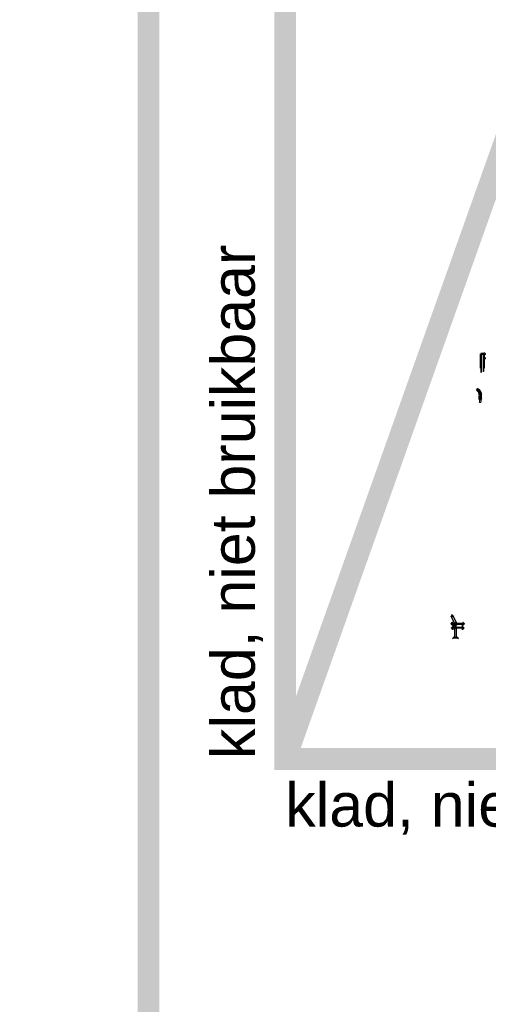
# Model space of a CAD drawing. Header units: metres. Extents: x -699 to 2316, y -1199 to 781.
# Tile 192 of 256: x -55 to -33, y -19 to 27. Entities that reach past the tile are written whole.
import ezdxf

# ---------------------------------------------------------------- set-up
doc = ezdxf.new("R2010")
doc.units = ezdxf.units.M
doc.layers.add('N-WE-BV-GELEIDECONSTRUCTIE-GD', color=210, linetype='Continuous', lineweight=50)
doc.layers.add('X-XX-AL-TEKENBLAD_VIEWPORT-G', color=7, linetype='Continuous', lineweight=18, plot=False)
doc.styles.add('ariel', font='arial.ttf')

# ---------------------------------------------------------------- blocks, each defined once
blk = doc.blocks.new('RAIL80KV')
for p, q in [((-13.5, 0), (-11, 2.5)), ((-11, 5), (11, 5)), ((-11, 5), (-11, 2.5)), ((-11, 2.5), (11, 2.5)), ((-10.5, 6), (10.5, 6)), ((-10.5, 6), (-10.5, 5)), ((10.5, 6), (10.5, 5)), ((11, 5), (11, 2.5)), ((13.5, 0), (11, 2.5))]:
    blk.add_line(p, q)
blk = doc.blocks.new('ESP leuning')
at = {"layer": 'N-WE-BV-GELEIDECONSTRUCTIE-GD'}
for p, q in [((-0.03, 0.06), (-0.041, 0)), ((0.041, 0), (-0.041, 0)), ((-0.03, 0.06), (-0.03, 0.18)), ((0.03, 0.06), (0.03, 0.18)), ((0.03, 0.06), (0.041, 0))]:
    blk.add_line(p, q, dxfattribs=at)
at = {"layer": 'N-WE-BV-GELEIDECONSTRUCTIE-GD', "color": 8, "lineweight": 13}
for p, q in [((-0.037, 0), (-0.037, -0.075)), ((0.037, -0.15), (0.037, 0)), ((-0.018, -0.095), (-0.037, -0.075)), ((-0.018, -0.15), (-0.018, -0.095)), ((-0.018, -0.15), (0.037, -0.15))]:
    blk.add_line(p, q, dxfattribs=at)
at = {"layer": 'N-WE-BV-GELEIDECONSTRUCTIE-GD'}
for centre in [(0.12, 0.44), (0, 0.195)]:
    blk.add_circle(centre, 0.0335, dxfattribs=at)
for radius, start, end in [(0.34, 130.385, 177.4241), (0.28, 130.649, 177.1602)]:
    blk.add_arc((0.31, 0.195), radius, start, end, dxfattribs=at)
blk = doc.blocks.new('Eco-Safe')
at = {"layer": 'N-WE-BV-GELEIDECONSTRUCTIE-GD'}
for p, q in [((-0.062, 0.66), (-0.062, 0)), ((-0.052, 0.66), (-0.062, 0.66)), ((-0.052, 0.66), (-0.037, 0.66)), ((-0.037, 0.66), (0.037, 0.66)), ((0.037, 0.66), (0.052, 0.66)), ((0.062, 0.66), (0.052, 0.66)), ((0.062, 0.66), (0.062, 0.575)), ((0.062, 0.545), (0.062, 0.575)), ((0.062, 0.545), (0.062, 0))]:
    blk.add_line(p, q, dxfattribs=at)
at = {"layer": 'N-WE-BV-GELEIDECONSTRUCTIE-GD', "color": 8, "lineweight": 13}
for p, q in [((-0.037, 0.66), (-0.037, 0)), ((0.037, 0.66), (0.037, 0)), ((0.065, 0.545), (0.065, 0.575)), ((0.067, 0.71), (0.068, 0.713)), ((0.067, 0.71), (0.067, 0.709)), ((0.09, 0.706), (0.067, 0.71)), ((0.088, 0.706), (0.067, 0.709)), ((0.068, 0.713), (0.091, 0.709)), ((0.068, 0.575), (0.068, 0.545)), ((0.074, 0.597), (0.131, 0.637)), ((0.131, 0.482), (0.074, 0.523)), ((0.077, 0.597), (0.134, 0.637)), ((0.134, 0.482), (0.077, 0.523)), ((0.136, 0.635), (0.079, 0.594)), ((0.079, 0.525), (0.136, 0.485)), ((0.131, 0.676), (0.091, 0.704)), ((0.134, 0.676), (0.094, 0.704)), ((0.096, 0.707), (0.136, 0.679)), ((0.067, 0.41), (0.088, 0.414)), ((0.067, 0.41), (0.09, 0.414)), ((0.067, 0.41), (0.067, 0.41)), ((0.068, 0.407), (0.067, 0.41)), ((0.091, 0.411), (0.068, 0.407)), ((0.091, 0.415), (0.131, 0.443)), ((0.094, 0.415), (0.134, 0.443)), ((0.136, 0.441), (0.096, 0.413))]:
    blk.add_line(p, q, dxfattribs=at)
at = {"layer": 'N-WE-BV-GELEIDECONSTRUCTIE-GD', "color": 252, "lineweight": 9}
for p, q in [((-0.062, 0), (-0.062, -0.2)), ((-0.037, 0), (-0.037, -0.19)), ((0.037, 0), (0.037, -0.16)), ((0.062, 0), (0.062, -0.15))]:
    blk.add_line(p, q, dxfattribs=at)
at = {"layer": 'N-WE-BV-GELEIDECONSTRUCTIE-GD', "color": 8, "lineweight": 13}
for centre, radius, start, end in [((0.089, 0.575), 0.027, 125, 180), ((0.089, 0.545), 0.027, 180, 235), ((0.092, 0.575), 0.027, 125, 180), ((0.092, 0.545), 0.027, 180, 235), ((0.092, 0.575), 0.024, 125, 180), ((0.092, 0.545), 0.024, 180, 235), ((0.086, 0.697), 0.00898, 55, 81.2538), ((0.089, 0.697), 0.00898, 55, 81.2538), ((0.089, 0.697), 0.012, 55, 81.2538), ((0.118, 0.657), 0.024, 305, 55), ((0.118, 0.463), 0.024, 305, 55), ((0.121, 0.657), 0.024, 305, 55), ((0.121, 0.463), 0.024, 305, 55), ((0.121, 0.657), 0.027, 305, 55), ((0.121, 0.463), 0.027, 305, 55), ((0.086, 0.422), 0.00898, 278.7462, 305), ((0.089, 0.422), 0.00898, 278.7462, 305), ((0.089, 0.422), 0.012, 278.7462, 305)]:
    blk.add_arc(centre, radius, start, end, dxfattribs=at)

msp = doc.modelspace()

# ---------------------------------------------------------------- linework, layer by layer
for p, q in [((-34.6067, -1.2017), (-34.7539, -0.8759)), ((-34.5017, -1.2017), (-34.6829, -0.842)), ((-34.6831, -1.3097), (-34.6818, -1.3227)), ((-34.6805, -1.316), (-34.6725, -1.3152)), ((-34.4623, -1.2117), (-34.6544, -1.2117)), ((-34.5902, -1.2817), (-34.5962, -1.2817)), ((-34.5962, -1.2817), (-34.5902, -1.2817)), ((-34.5902, -1.2817), (-34.5962, -1.2817)), ((-34.5812, -1.2817), (-34.5872, -1.2817)), ((-34.5812, -1.2817), (-34.5872, -1.2817)), ((-34.5842, -1.2757), (-34.5842, -1.2697)), ((-34.5842, -1.2757), (-34.5842, -1.2697)), ((-34.5842, -1.2847), (-34.5842, -1.2787)), ((-34.5842, -1.2847), (-34.5842, -1.2787)), ((-34.5842, -1.2877), (-34.5842, -1.2937)), ((-34.5842, -1.2877), (-34.5842, -1.2937)), ((-34.5782, -1.2817), (-34.5722, -1.2817)), ((-34.5602, -1.3516), (-34.5662, -1.3516)), ((-34.5602, -1.3516), (-34.5662, -1.3516)), ((-34.5512, -1.3516), (-34.5572, -1.3516)), ((-34.5512, -1.3516), (-34.5572, -1.3516)), ((-34.5542, -1.3457), (-34.5542, -1.3397)), ((-34.5542, -1.3457), (-34.5542, -1.3397)), ((-34.5542, -1.3546), (-34.5542, -1.3487)), ((-34.5542, -1.3546), (-34.5542, -1.3487)), ((-34.5482, -1.3516), (-34.5422, -1.3516)), ((-34.5482, -1.3516), (-34.5422, -1.3516)), ((-34.5302, -1.2817), (-34.5362, -1.2817)), ((-34.5212, -1.2817), (-34.5272, -1.2817)), ((-34.5212, -1.2817), (-34.5272, -1.2817)), ((-34.5242, -1.2757), (-34.5242, -1.2697)), ((-34.5242, -1.2757), (-34.5242, -1.2697)), ((-34.5242, -1.2847), (-34.5242, -1.2787)), ((-34.5242, -1.2847), (-34.5242, -1.2787)), ((-34.5242, -1.2877), (-34.5242, -1.2937)), ((-34.5242, -1.2877), (-34.5242, -1.2937)), ((-34.5182, -1.2817), (-34.5122, -1.2817)), ((-34.5122, -1.2817), (-34.5182, -1.2817)), ((-34.5182, -1.2817), (-34.5122, -1.2817)), ((-34.1876, -1.2117), (-34.2965, -1.2117)), ((-34.23, -1.3164), (-34.2379, -1.3156)), ((-34.2273, -1.3102), (-34.2287, -1.3231)), ((-34.6524, -1.3736), (-34.2558, -1.3736)), ((-34.6042, -1.4056), (-34.6042, -1.8516)), ((-34.5542, -1.3576), (-34.5542, -1.3636)), ((-34.5542, -1.3576), (-34.5542, -1.3636)), ((-34.5042, -1.8516), (-34.5042, -1.4056)), ((-34.6042, -1.8516), (-34.5042, -1.8516))]:
    msp.add_line(p, q)
for points in [[(-34.7574, -0.8597, 1), (-34.6787, -0.8597, 1)], [(-34.6522, -1.4668), (-34.678, -1.4653), (-34.7232, -1.4397, -0.5141085), (-34.7278, -1.396), (-34.676, -1.35, 0.2398612), (-34.6681, -1.3297), (-34.671, -1.2999, 0.2398612), (-34.6827, -1.2815), (-34.7424, -1.2464, -0.5141085), (-34.7462, -1.2026), (-34.7068, -1.1687), (-34.6818, -1.1624), (-34.681, -1.1653), (-34.7054, -1.1715), (-34.7443, -1.2049, 0.5141085), (-34.7408, -1.2438), (-34.6812, -1.2789, -0.2398612), (-34.668, -1.2996), (-34.6651, -1.3294, -0.2398612), (-34.674, -1.3522), (-34.7258, -1.3982, 0.5141085), (-34.7218, -1.4371), (-34.6772, -1.4624), (-34.652, -1.4638)], [(-34.2594, -1.4671), (-34.2336, -1.4659), (-34.1882, -1.4406, 0.5141085), (-34.1832, -1.3969), (-34.2347, -1.3505, -0.2398612), (-34.2425, -1.3302), (-34.2393, -1.3004, -0.2398612), (-34.2275, -1.2821), (-34.1675, -1.2474, 0.5141085), (-34.1633, -1.2037), (-34.2025, -1.1695), (-34.2275, -1.1629), (-34.2282, -1.1658), (-34.2039, -1.1722), (-34.1653, -1.206, -0.5141085), (-34.169, -1.2448), (-34.229, -1.2795, 0.2398612), (-34.2423, -1.3), (-34.2455, -1.3299, 0.2398612), (-34.2367, -1.3528), (-34.1852, -1.3991, -0.5141085), (-34.1896, -1.4379), (-34.2345, -1.4629), (-34.2596, -1.4641)]]:
    msp.add_lwpolyline(points, format="xyb", close=True)
for points in [[(-34.7442, -1.2117), (-34.7412, -1.2437), (-34.1672, -1.2437), (-34.1642, -1.2117)], [(-34.6712, -1.2989), (-34.6678, -1.3308), (-34.6708, -1.3311), (-34.6742, -1.2992)], [(-34.5773, -1.2697), (-34.5704, -1.2817), (-34.5773, -1.2937), (-34.5912, -1.2937), (-34.5981, -1.2817), (-34.5912, -1.2697)], [(-34.5473, -1.3397), (-34.5404, -1.3516), (-34.5473, -1.3636), (-34.5612, -1.3636), (-34.5681, -1.3516), (-34.5612, -1.3397)], [(-34.5173, -1.2697), (-34.5104, -1.2817), (-34.5173, -1.2937), (-34.5312, -1.2937), (-34.5381, -1.2817), (-34.5312, -1.2697)], [(-34.2392, -1.2994), (-34.2426, -1.3312), (-34.2396, -1.3315), (-34.2363, -1.2997)], [(-34.1992, -1.4026), (-34.1992, -1.4056), (-34.7092, -1.4056), (-34.7092, -1.4026)]]:
    msp.add_lwpolyline(points, close=True)
for points in [[(-34.6738, -1.3032), (-34.6817, -1.3041, 0.3355617), (-34.6805, -1.316, 0.3355617), (-34.6792, -1.3279), (-34.6712, -1.3271), (-34.6738, -1.3032)], [(-34.6657, -1.2437, -0.4142136), (-34.6687, -1.2467), (-34.6557, -1.3706, -0.4452287), (-34.6524, -1.3736), (-34.6794, -1.4026)], [(-34.2427, -1.2437, 0.4142136), (-34.2397, -1.2467), (-34.2528, -1.3706, 0.4142136), (-34.2558, -1.3736), (-34.2291, -1.4026)], [(-34.2367, -1.3037), (-34.2287, -1.3045, -0.3355617), (-34.23, -1.3164, -0.3355617), (-34.2312, -1.3284), (-34.2392, -1.3275), (-34.2367, -1.3037)]]:
    msp.add_lwpolyline(points, format="xyb")
msp.add_lwpolyline([(-34.5017, -1.2117), (-34.5017, -1.2017), (-34.6067, -1.2017), (-34.6067, -1.2117)])
for centre, radius in [((-34.5842, -1.2817), 0.016), ((-34.5842, -1.2817), 0.009), ((-34.5542, -1.3516), 0.016), ((-34.5542, -1.3516), 0.009), ((-34.5242, -1.2817), 0.016), ((-34.5242, -1.2817), 0.009)]:
    msp.add_circle(centre, radius)
at = {"layer": 'X-XX-AL-TEKENBLAD_VIEWPORT-G', "color": 3, "const_width": 1}
msp.add_lwpolyline([(-290.171, 142.8718), (-48.6355, 142.8718), (-48.6355, -30.4945), (-290.171, -30.4945)], close=True, dxfattribs=at)
at = {"layer": 'X-XX-AL-TEKENBLAD_VIEWPORT-G', "color": 40, "const_width": 1}
msp.add_lwpolyline([(-42.366, -7.4286), (-6.9485, -7.4286), (-6.9485, 92.2398), (-42.366, 92.2398)], close=True, dxfattribs=at)
msp.add_lwpolyline([(-6.9485, 92.2398), (-42.366, -7.4286)], dxfattribs=at)

# ---------------------------------------------------------------- block references
at = {"xscale": -0.01000000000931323, "yscale": 0.01000000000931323, "zscale": 0.01}
msp.add_blockref('RAIL80KV', (-34.5542, -1.9116), dxfattribs=at)
at = {"layer": 'N-WE-BV-GELEIDECONSTRUCTIE-GD'}
msp.add_blockref('Eco-Safe', (-33.3258, 10.5052), dxfattribs=at)
at = {"layer": 'N-WE-BV-GELEIDECONSTRUCTIE-GD', "xscale": -1}
msp.add_blockref('ESP leuning', (-33.4195, 9.0781), dxfattribs=at)

# ---------------------------------------------------------------- texts
at = {"layer": 'X-XX-AL-TEKENBLAD_VIEWPORT-G', "color": 40, "style": 'ariel'}
msp.add_text('klad, niet bruikbaar', height=2, rotation=90, dxfattribs=at).set_placement((-43.7616, -7.4286))
msp.add_text('klad, niet bruikbaar', height=2, dxfattribs=at).set_placement((-42.366, -10.533))

doc.saveas('drawing.dxf')
